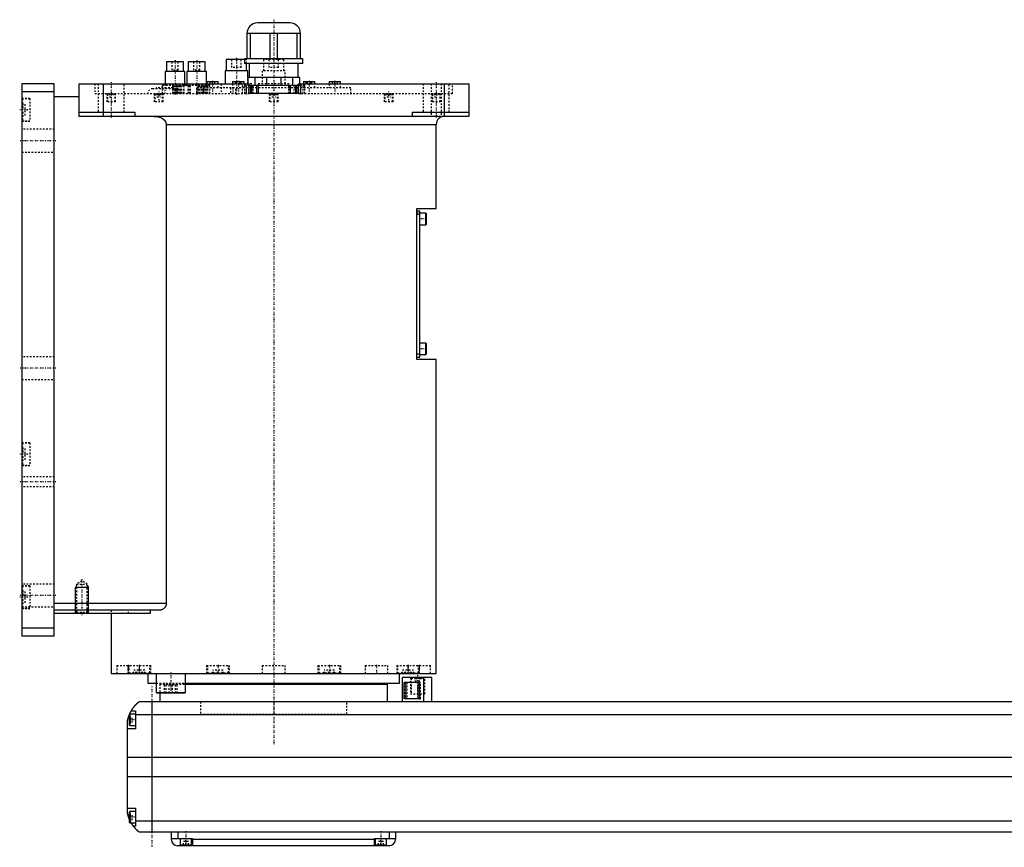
# Model space of a CAD drawing. Extents: x -156 to 1056, y -92 to 634.
# Tile 1 of 4: x -156 to 450, y -82 to 428. Entities that reach past the tile are written whole.
import ezdxf

# ---------------------------------------------------------------- set-up
doc = ezdxf.new("R2010")
doc.units = 0
doc.linetypes.add('CENTER', pattern=[1.5, 0.45, -0.5, 0.05, -0.5])
doc.linetypes.add('DASHED', pattern=[2, 1, -1])
for name, color, linetype in [('AM_0', 7, 'CONTINUOUS'), ('AM_10', 7, 'CONTINUOUS'), ('AM_3', 7, 'DASHED'), ('AM_7', 7, 'CENTER')]:
    doc.layers.add(name, color=color, linetype=linetype)

msp = doc.modelspace()

# ---------------------------------------------------------------- linework, layer by layer
at = {"layer": 'AM_0', "color": 7, "linetype": 'CONTINUOUS'}
for p, q in [((10, 425.5), (-10, 425.5)), ((16.5, 419), (-16.5, 419)), ((-16.5, 419), (-16.5, 403.5)), ((-14.2, 403.5), (-14.2, 419)), ((-2.3, 419), (-2.3, 403.5)), ((2.3, 403.5), (2.3, 419)), ((14.2, 419), (14.2, 403.5)), ((16.5, 403.5), (16.5, 419)), ((-65.97, 401.5), (-65.97, 395.5)), ((-55.47, 401.5), (-65.97, 401.5)), ((-55.47, 395.5), (-55.47, 401.5)), ((-52.63, 401.5), (-52.63, 395.5)), ((-42.13, 401.5), (-52.63, 401.5)), ((-42.13, 395.5), (-42.13, 401.5)), ((-29.17, 403), (-29.17, 396)), ((-17.99, 403), (-29.17, 403)), ((-18, 403.5), (-18, 400.5)), ((18, 403.5), (-18, 403.5)), ((18, 400.5), (-18, 400.5)), ((-16.67, 396), (-16.67, 400.5)), ((-15, 400.5), (-15, 392)), ((15, 392), (15, 400.5)), ((18, 400.5), (18, 403.5)), ((-66.72, 395.5), (-66.72, 388)), ((-54.72, 395.5), (-66.72, 395.5)), ((-54.72, 388), (-54.72, 395.5)), ((-53.38, 395.5), (-53.38, 388)), ((-41.38, 395.5), (-53.38, 395.5)), ((-41.38, 388), (-41.38, 395.5)), ((-29.92, 396), (-29.92, 388)), ((-15.92, 396), (-29.92, 396)), ((-15.92, 392), (-15.92, 396)), ((-155, 388), (-155, 48)), ((-135, 388), (-155, 388)), ((-135, 48), (-135, 388)), ((-120, 388), (-15, 388)), ((-120, 388), (-120, 368)), ((-105, 388), (-105, 368)), ((-41.17, 389.5), (-41.17, 388)), ((-41.17, 389.5), (-34.17, 389.5)), ((-34.17, 388), (-34.17, 389.5)), ((-25.25, 389.5), (-25.25, 388)), ((-25.25, 389.5), (-18.25, 389.5)), ((-18.25, 388), (-18.25, 389.5)), ((16, 392), (-16, 392)), ((-16, 392), (-16, 388)), ((-15, 382), (-15, 388)), ((-11.49, 387), (-11.49, 392)), ((-4.51, 392), (-4.51, 387)), ((4.51, 387), (4.51, 392)), ((11.49, 392), (11.49, 387)), ((15, 388), (120, 388)), ((15, 388), (15, 382)), ((16, 388), (16, 392)), ((18.25, 389.5), (18.25, 388)), ((18.25, 389.5), (25.25, 389.5)), ((25.25, 388), (25.25, 389.5)), ((34.17, 389.5), (34.17, 388)), ((34.17, 389.5), (41.17, 389.5)), ((41.17, 388), (41.17, 389.5)), ((105, 388), (105, 368)), ((120, 388), (120, 368)), ((-135, 383), (-155, 383)), ((-13.71, 387), (-15, 387)), ((15, 382), (-15, 382)), ((-13.7, 385.5), (-14.16, 385.5)), ((-14.15, 382), (-14.15, 387)), ((-13.7, 387), (-13.7, 382)), ((13.7, 387), (-13.7, 387)), ((-10.3, 382), (-10.3, 387)), ((10.3, 382), (10.3, 387)), ((13.7, 382), (13.7, 387)), ((14.16, 385.5), (13.7, 385.5)), ((15, 387), (13.71, 387)), ((14.15, 382), (14.15, 387)), ((-120, 380), (-135, 380)), ((-120, 370.5), (-85.5, 370.5)), ((-85.5, 370.5), (-85.5, 368)), ((85.5, 368), (85.5, 370.5)), ((85.5, 370.5), (120, 370.5)), ((120, 368), (-120, 368)), ((-66.14, 363), (-66.14, 68)), ((-66.14, 363), (100, 363)), ((100, 311.3), (100, 363)), ((88, 311.3), (100, 311.3)), ((88, 218.3), (88, 311.3)), ((88, 309.8), (90, 309.8)), ((90, 219.8), (90, 309.8)), ((88, 307.8), (90, 307.8)), ((93.6, 308.3), (90, 308.3)), ((94, 307.9), (93.6, 308.3)), ((93.6, 301.3), (93.6, 308.3)), ((94, 301.7), (94, 307.9)), ((90, 301.3), (93.6, 301.3)), ((93.6, 301.3), (94, 301.7)), ((93.6, 228.3), (90, 228.3)), ((94, 227.9), (93.6, 228.3)), ((93.6, 221.3), (93.6, 228.3)), ((94, 221.7), (94, 227.9)), ((88, 221.8), (90, 221.8)), ((88, 219.8), (90, 219.8)), ((100, 218.3), (88, 218.3)), ((90, 221.3), (93.6, 221.3)), ((93.6, 221.3), (94, 221.7)), ((100, 25), (100, 218.3)), ((-66.14, 68), (-135, 68)), ((-70.42, 64), (-135, 64)), ((-75.99, 62), (-135, 62)), ((-100, 62), (-100, 25)), ((-75.99, 64), (-75.99, 62)), ((-135, 53), (-155, 53)), ((-135, 48), (-155, 48)), ((-100, 25), (100, 25)), ((-88.79, 25.01), (-88.79, 25)), ((-77.5, 25), (-77.5, 19)), ((-72.29, 25), (-72.29, 13.4)), ((-54.29, 13.4), (-54.29, 25)), ((-40.35, 25), (-40.35, 25)), ((40.35, 25), (40.35, 25)), ((77.5, 19), (77.5, 25)), ((88.79, 25), (88.79, 25.01)), ((-77.5, 19), (-72.29, 19)), ((-54.3, 18.5), (70, 18.5)), ((-54.29, 19), (77.5, 19)), ((55, 18.5), (55, 19)), ((70, 7.5), (70, 18.5)), ((79.35, 7.5), (79.35, 22.5)), ((97.35, 22.5), (79.35, 22.5)), ((89.75, 19.5), (80.32, 19.5)), ((80.32, 9.5), (80.32, 19.5)), ((88.64, 19.5), (88.64, 9.5)), ((89.75, 19.5), (89.75, 9.5)), ((92.35, 7.5), (92.35, 22.5)), ((97.35, 7.5), (97.35, 22.5)), ((-72.29, 13.4), (-71.89, 13)), ((-72.29, 13.4), (-54.29, 13.4)), ((-71.89, 13), (-54.69, 13)), ((-70, 13), (-70, 7.5)), ((-54.69, 13), (-54.29, 13.4)), ((667, 7.5), (-83, 7.5)), ((-75, 7.5), (-75, -72.5)), ((89.75, 9.5), (80.32, 9.5)), ((-88.6, 0), (-89, -0.4)), ((-85, 0), (-88.6, 0)), ((-88.6, 0), (-88.6, -7)), ((-87.65, 2), (-85, 2)), ((-85, 2), (-85, -9)), ((-90, -60.5), (-90, -4.5)), ((-89, -0.4), (-89, -6.6)), ((-85, -0.2), (669, -0.2)), ((-85, -9), (-90, -9)), ((-89, -6.6), (-88.6, -7)), ((-88.6, -7), (-85, -7)), ((-90, -26.54), (674, -26.54)), ((-90, -38.4), (674, -38.4)), ((-90, -58), (-85, -58)), ((-88.6, -60), (-89, -60.4)), ((-89, -60.4), (-89, -66.6)), ((-85, -60), (-88.6, -60)), ((-88.6, -60), (-88.6, -67)), ((-85, -58), (-85, -69)), ((-89, -66.6), (-88.6, -67)), ((-85, -65.78), (669, -65.78)), ((-88.6, -67), (-85, -67)), ((-85, -69), (-86.34, -69)), ((-83, -72.5), (667, -72.5)), ((-63, -72.5), (-63, -77)), ((-59, -72.5), (-59, -76.5)), ((71, -72.5), (71, -76.5)), ((75, -72.5), (75, -77)), ((-63, -76.5), (-50, -76.5)), ((-57.5, -76.5), (-57.5, -80.5)), ((-50.5, -80.5), (-50.5, -76.5)), ((-50, -76.5), (-50, -81)), ((-50, -77), (62, -77)), ((62, -76.5), (75, -76.5)), ((62, -81), (62, -76.5)), ((62.5, -76.5), (62.5, -80.5)), ((69.5, -80.5), (69.5, -76.5)), ((71, -81), (-59, -81)), ((-57.5, -80.5), (-50.5, -80.5)), ((-54, -81), (-54, -80.5)), ((62.5, -80.5), (69.5, -80.5)), ((66, -81), (66, -80.5))]:
    msp.add_line(p, q, dxfattribs=at)
for points in [[(-73.48, 368, 0), (-73.23, 368, 0), (-72.69, 367.97, 0), (-72.14, 367.91, 0), (-71.86, 367.87, 0), (-71.59, 367.82, 0), (-71.05, 367.7, 0), (-70.53, 367.56, 0), (-70.04, 367.4, 0), (-69.53, 367.19, 0), (-69.24, 367.05, 0), (-69.16, 367.01, 0), (-69.07, 366.97, 0), (-69.03, 366.95, 0), (-68.99, 366.93, 0), (-68.91, 366.88, 0), (-68.83, 366.84, 0), (-68.79, 366.81, 0), (-68.75, 366.79, 0), (-68.67, 366.74, 0), (-68.59, 366.7, 0), (-68.55, 366.67, 0), (-68.51, 366.65, 0), (-68.44, 366.6, 0), (-68.36, 366.55, 0), (-68.29, 366.5, 0), (-68.21, 366.45, 0), (-68.14, 366.4, 0), (-68.11, 366.37, 0), (-68.07, 366.35, 0), (-68, 366.29, 0), (-67.93, 366.24, 0), (-67.87, 366.19, 0), (-67.8, 366.13, 0), (-67.73, 366.08, 0), (-67.7, 366.05, 0), (-67.66, 366.02, 0), (-67.6, 365.96, 0), (-67.53, 365.89, 0), (-67.46, 365.83, 0), (-67.4, 365.77, 0), (-67.33, 365.7, 0), (-67.3, 365.67, 0), (-67.27, 365.63, 0), (-67.21, 365.56, 0), (-67.15, 365.49, 0), (-67.09, 365.42, 0), (-67.03, 365.35, 0), (-66.97, 365.28, 0), (-66.94, 365.24, 0), (-66.92, 365.21, 0), (-66.86, 365.13, 0), (-66.81, 365.06, 0), (-66.76, 364.98, 0), (-66.71, 364.91, 0), (-66.67, 364.83, 0), (-66.65, 364.79, 0), (-66.62, 364.76, 0), (-66.58, 364.68, 0), (-66.54, 364.6, 0), (-66.52, 364.57, 0), (-66.5, 364.53, 0), (-66.47, 364.45, 0), (-66.43, 364.37, 0), (-66.41, 364.32, 0), (-66.4, 364.28, 0), (-66.36, 364.2, 0), (-66.33, 364.11, 0), (-66.3, 364.02, 0), (-66.28, 363.94, 0), (-66.25, 363.85, 0), (-66.24, 363.8, 0), (-66.23, 363.76, 0), (-66.21, 363.67, 0), (-66.19, 363.58, 0), (-66.18, 363.49, 0), (-66.17, 363.4, 0), (-66.16, 363.31, 0), (-66.15, 363.26, 0), (-66.15, 363.22, 0), (-66.15, 363.13, 0), (-66.14, 363.04, 0), (-66.14, 363, 0)], [(-66.14, 68, 0), (-66.14, 67.97, 0), (-66.15, 67.9, 0), (-66.15, 67.83, 0), (-66.15, 67.79, 0), (-66.15, 67.76, 0), (-66.16, 67.69, 0), (-66.16, 67.62, 0), (-66.17, 67.55, 0), (-66.18, 67.48, 0), (-66.19, 67.41, 0), (-66.2, 67.38, 0), (-66.21, 67.34, 0), (-66.22, 67.27, 0), (-66.23, 67.21, 0), (-66.25, 67.14, 0), (-66.27, 67.07, 0), (-66.29, 67, 0), (-66.3, 66.97, 0), (-66.31, 66.94, 0), (-66.33, 66.87, 0), (-66.35, 66.81, 0), (-66.36, 66.77, 0), (-66.37, 66.74, 0), (-66.4, 66.68, 0), (-66.42, 66.61, 0), (-66.44, 66.58, 0), (-66.45, 66.55, 0), (-66.48, 66.49, 0), (-66.51, 66.43, 0), (-66.54, 66.37, 0), (-66.57, 66.31, 0), (-66.6, 66.25, 0), (-66.62, 66.22, 0), (-66.63, 66.19, 0), (-66.67, 66.13, 0), (-66.7, 66.07, 0), (-66.74, 66.02, 0), (-66.77, 65.96, 0), (-66.81, 65.91, 0), (-66.83, 65.88, 0), (-66.84, 65.86, 0), (-66.88, 65.8, 0), (-66.92, 65.75, 0), (-66.96, 65.7, 0), (-67, 65.65, 0), (-67.04, 65.6, 0), (-67.06, 65.58, 0), (-67.08, 65.56, 0), (-67.12, 65.51, 0), (-67.16, 65.47, 0), (-67.2, 65.42, 0), (-67.24, 65.38, 0), (-67.28, 65.34, 0), (-67.3, 65.32, 0), (-67.32, 65.3, 0), (-67.36, 65.25, 0), (-67.4, 65.21, 0), (-67.45, 65.17, 0), (-67.49, 65.14, 0), (-67.53, 65.1, 0), (-67.55, 65.08, 0), (-67.58, 65.06, 0), (-67.62, 65.02, 0), (-67.67, 64.99, 0), (-67.69, 64.97, 0), (-67.83, 64.86, 0), (-68.12, 64.67, 0), (-68.41, 64.5, 0), (-68.72, 64.36, 0), (-69.03, 64.24, 0), (-69.34, 64.14, 0), (-69.5, 64.1, 0), (-69.66, 64.07, 0), (-69.97, 64.02, 0), (-70.27, 64, 0), (-70.42, 64, 0)], [(-87.65, 2, 0), (-87.62, 2.05, 0), (-87.57, 2.14, 0), (-87.52, 2.23, 0), (-87.49, 2.27, 0), (-87.46, 2.32, 0), (-87.41, 2.41, 0), (-87.35, 2.5, 0), (-87.3, 2.59, 0), (-87.24, 2.68, 0), (-87.19, 2.76, 0), (-87.16, 2.81, 0), (-87.13, 2.85, 0), (-87.07, 2.94, 0), (-87.02, 3.03, 0), (-86.96, 3.11, 0), (-86.9, 3.2, 0), (-86.85, 3.28, 0), (-86.82, 3.33, 0), (-86.79, 3.37, 0), (-86.73, 3.45, 0), (-86.67, 3.53, 0), (-86.64, 3.58, 0), (-86.62, 3.62, 0), (-86.56, 3.7, 0), (-86.5, 3.78, 0), (-86.47, 3.82, 0), (-86.44, 3.86, 0), (-86.38, 3.94, 0), (-86.33, 4.01, 0), (-86.27, 4.09, 0), (-86.21, 4.17, 0), (-86.15, 4.24, 0), (-86.12, 4.28, 0), (-86.1, 4.32, 0), (-86.04, 4.39, 0), (-85.98, 4.46, 0), (-85.92, 4.54, 0), (-85.87, 4.61, 0), (-85.81, 4.68, 0), (-85.78, 4.71, 0), (-85.75, 4.75, 0), (-85.69, 4.82, 0), (-85.64, 4.89, 0), (-85.58, 4.95, 0), (-85.52, 5.02, 0), (-85.47, 5.08, 0), (-85.44, 5.12, 0), (-85.41, 5.15, 0), (-85.36, 5.21, 0), (-85.3, 5.28, 0), (-85.25, 5.34, 0), (-85.19, 5.4, 0), (-85.14, 5.46, 0), (-85.11, 5.49, 0), (-85.08, 5.52, 0), (-85.03, 5.58, 0), (-84.97, 5.64, 0), (-84.92, 5.7, 0), (-84.87, 5.75, 0), (-84.81, 5.81, 0), (-84.79, 5.84, 0), (-84.76, 5.87, 0), (-84.71, 5.92, 0), (-84.66, 5.98, 0), (-84.63, 6, 0), (-84.6, 6.03, 0), (-84.55, 6.08, 0), (-84.5, 6.13, 0), (-84.48, 6.16, 0), (-84.45, 6.18, 0), (-84.4, 6.23, 0), (-84.35, 6.28, 0), (-84.3, 6.33, 0), (-84.25, 6.38, 0), (-84.2, 6.43, 0), (-84.18, 6.45, 0), (-84.16, 6.47, 0), (-84.11, 6.52, 0), (-84.06, 6.56, 0), (-84.02, 6.61, 0), (-83.97, 6.65, 0), (-83.93, 6.69, 0), (-83.9, 6.71, 0), (-83.88, 6.73, 0), (-83.84, 6.77, 0), (-83.8, 6.81, 0), (-83.75, 6.85, 0), (-83.71, 6.88, 0), (-83.67, 6.92, 0), (-83.66, 6.94, 0), (-83.64, 6.95, 0), (-83.6, 6.99, 0), (-83.56, 7.02, 0), (-83.53, 7.05, 0), (-83.49, 7.08, 0), (-83.46, 7.11, 0), (-83.44, 7.13, 0), (-83.43, 7.14, 0), (-83.39, 7.17, 0), (-83.36, 7.19, 0), (-83.34, 7.22, 0), (-83.31, 7.24, 0), (-83.28, 7.27, 0), (-83.27, 7.28, 0), (-83.25, 7.29, 0), (-83.23, 7.31, 0), (-83.21, 7.33, 0), (-83.2, 7.34, 0), (-83.18, 7.35, 0), (-83.16, 7.36, 0), (-83.14, 7.38, 0), (-83.13, 7.39, 0), (-83.13, 7.4, 0), (-83.11, 7.41, 0), (-83.09, 7.42, 0), (-83.08, 7.44, 0), (-83.06, 7.45, 0), (-83.05, 7.46, 0), (-83.05, 7.46, 0), (-83.04, 7.47, 0), (-83.03, 7.47, 0), (-83.02, 7.48, 0), (-83.02, 7.49, 0), (-83.01, 7.49, 0), (-83.01, 7.49, 0), (-83.01, 7.5, 0), (-83, 7.5, 0), (-83, 7.5, 0), (-83, 7.5, 0), (-83, 7.5, 0)], [(-88.69, -0.09, 0), (-88.65, 0.01, 0), (-88.56, 0.21, 0), (-88.47, 0.4, 0), (-88.43, 0.49, 0), (-88.39, 0.58, 0), (-88.31, 0.76, 0), (-88.22, 0.92, 0), (-88.14, 1.08, 0), (-88.07, 1.23, 0), (-88, 1.36, 0), (-87.96, 1.43, 0), (-87.93, 1.49, 0), (-87.87, 1.6, 0), (-87.82, 1.7, 0), (-87.77, 1.79, 0), (-87.73, 1.86, 0), (-87.7, 1.91, 0), (-87.68, 1.94, 0), (-87.67, 1.96, 0), (-87.66, 1.98, 0), (-87.65, 2, 0), (-87.65, 2, 0)], [(-90, -4.5, 0), (-89.98, -4.39, 0), (-89.94, -4.18, 0), (-89.9, -3.97, 0), (-89.88, -3.87, 0), (-89.86, -3.77, 0), (-89.81, -3.56, 0), (-89.77, -3.36, 0), (-89.72, -3.15, 0), (-89.66, -2.95, 0), (-89.61, -2.74, 0), (-89.58, -2.64, 0), (-89.55, -2.54, 0), (-89.49, -2.33, 0), (-89.43, -2.13, 0), (-89.37, -1.92, 0), (-89.31, -1.72, 0), (-89.24, -1.52, 0), (-89.21, -1.43, 0), (-89.17, -1.33, 0), (-89.1, -1.14, 0), (-89.03, -0.95, 0), (-89, -0.86, 0)], [(-89, -64.14, 0), (-89.04, -64.04, 0), (-89.11, -63.84, 0), (-89.18, -63.64, 0), (-89.22, -63.54, 0), (-89.25, -63.44, 0), (-89.32, -63.24, 0), (-89.38, -63.03, 0), (-89.45, -62.82, 0), (-89.51, -62.61, 0), (-89.57, -62.41, 0), (-89.6, -62.3, 0), (-89.63, -62.2, 0), (-89.68, -61.99, 0), (-89.73, -61.78, 0), (-89.78, -61.57, 0), (-89.83, -61.37, 0), (-89.87, -61.17, 0), (-89.89, -61.07, 0), (-89.91, -60.97, 0), (-89.95, -60.78, 0), (-89.98, -60.59, 0), (-90, -60.5, 0)], [(-86.34, -69, 0), (-86.34, -69, 0), (-86.35, -68.98, 0), (-86.37, -68.96, 0), (-86.38, -68.94, 0), (-86.4, -68.92, 0), (-86.44, -68.86, 0), (-86.49, -68.79, 0), (-86.55, -68.71, 0), (-86.62, -68.61, 0), (-86.7, -68.5, 0), (-86.74, -68.44, 0), (-86.78, -68.38, 0), (-86.87, -68.25, 0), (-86.96, -68.11, 0), (-87.06, -67.96, 0), (-87.16, -67.8, 0), (-87.27, -67.64, 0), (-87.32, -67.55, 0), (-87.37, -67.47, 0), (-87.48, -67.29, 0), (-87.59, -67.1, 0), (-87.65, -67, 0)], [(-83, -72.5, 0), (-83, -72.5, 0), (-83.01, -72.49, 0), (-83.02, -72.49, 0), (-83.02, -72.48, 0), (-83.03, -72.48, 0), (-83.03, -72.48, 0), (-83.04, -72.47, 0), (-83.04, -72.46, 0), (-83.05, -72.46, 0), (-83.06, -72.45, 0), (-83.07, -72.44, 0), (-83.07, -72.44, 0), (-83.08, -72.43, 0), (-83.09, -72.43, 0), (-83.1, -72.42, 0), (-83.11, -72.41, 0), (-83.11, -72.41, 0), (-83.13, -72.39, 0), (-83.14, -72.38, 0), (-83.15, -72.38, 0), (-83.16, -72.37, 0), (-83.17, -72.36, 0), (-83.19, -72.34, 0), (-83.21, -72.33, 0), (-83.22, -72.31, 0), (-83.24, -72.3, 0), (-83.25, -72.29, 0), (-83.26, -72.28, 0), (-83.28, -72.26, 0), (-83.3, -72.25, 0), (-83.32, -72.23, 0), (-83.35, -72.21, 0), (-83.37, -72.19, 0), (-83.38, -72.18, 0), (-83.39, -72.17, 0), (-83.42, -72.15, 0), (-83.44, -72.13, 0), (-83.47, -72.1, 0), (-83.49, -72.08, 0), (-83.52, -72.06, 0), (-83.54, -72.04, 0), (-83.55, -72.03, 0), (-83.58, -72.01, 0), (-83.61, -71.98, 0), (-83.64, -71.95, 0), (-83.67, -71.93, 0), (-83.7, -71.9, 0), (-83.71, -71.89, 0), (-83.73, -71.87, 0), (-83.76, -71.84, 0), (-83.79, -71.81, 0), (-83.83, -71.78, 0), (-83.86, -71.75, 0), (-83.89, -71.72, 0), (-83.91, -71.7, 0), (-83.93, -71.69, 0), (-83.96, -71.65, 0), (-84, -71.62, 0), (-84.02, -71.6, 0), (-84.04, -71.59, 0), (-84.07, -71.55, 0), (-84.11, -71.52, 0), (-84.13, -71.5, 0), (-84.15, -71.48, 0), (-84.19, -71.44, 0), (-84.22, -71.41, 0), (-84.26, -71.37, 0), (-84.3, -71.33, 0), (-84.34, -71.29, 0), (-84.36, -71.27, 0), (-84.38, -71.25, 0), (-84.42, -71.21, 0), (-84.46, -71.17, 0), (-84.6, -71.03, 0), (-84.86, -70.77, 0), (-85.11, -70.49, 0), (-85.38, -70.19, 0), (-85.51, -70.03, 0), (-85.65, -69.87, 0), (-85.92, -69.54, 0), (-86.2, -69.18, 0), (-86.34, -69, 0)]]:
    msp.add_polyline3d(points, dxfattribs=at)
for centre, radius, start, end in [((-10, 419), 6.5, 90, 180), ((10, 419), 6.5, 0, 90), ((105, 363), 5, 90, 180), ((-59, -77), 4, 180, 270), ((71, -77), 4, 270, 0)]:
    msp.add_arc(centre, radius, start, end, dxfattribs=at)
at = {"layer": 'AM_10', "color": 7, "linetype": 'CONTINUOUS'}
for p, q in [((-121.32, 79.17), (-122, 78)), ((-114.68, 79.17), (-114, 78)), ((-114, 78), (-122, 78)), ((-122, 62), (-122, 78)), ((-114, 62), (-114, 78))]:
    msp.add_line(p, q, dxfattribs=at)
at = {"layer": 'AM_3', "color": 6, "linetype": 'DASHED'}
for p, q in [((-62.72, 401.5), (-62.72, 396.5)), ((-58.72, 396.5), (-58.72, 401.5)), ((-49.38, 401.5), (-49.38, 396.5)), ((-45.38, 396.5), (-45.38, 401.5)), ((-25.92, 403), (-25.92, 398)), ((-19.92, 398), (-19.92, 403)), ((-16.67, 403), (-17.99, 403)), ((-16.67, 400.5), (-16.67, 403)), ((-6.25, 403), (-6.25, 396)), ((6.25, 403), (-6.25, 403)), ((-3, 403), (-3, 398)), ((3, 398), (3, 403)), ((6.25, 396), (6.25, 403)), ((-58.72, 396.5), (-62.72, 396.5)), ((-45.38, 396.5), (-49.38, 396.5)), ((-19.92, 398), (-25.92, 398)), ((-7, 396), (-7, 388)), ((7, 396), (-7, 396)), ((3, 398), (-3, 398)), ((7, 388), (7, 396)), ((-110, 388), (-110, 382)), ((-108, 388), (-108, 370.5)), ((-92, 370.5), (-92, 388)), ((-66.72, 388), (-66.72, 387)), ((-54.72, 387), (-54.72, 388)), ((-53.38, 388), (-53.38, 387)), ((-41.38, 387), (-41.38, 388)), ((-41.17, 388), (-41.17, 385.5)), ((-39.17, 388), (-39.17, 389.5)), ((-37.67, 388), (-37.67, 389.5)), ((-36.17, 388), (-36.17, 389.5)), ((-34.17, 385.5), (-34.17, 388)), ((-32.42, 388), (-32.42, 382)), ((-25.25, 388), (-25.25, 385.5)), ((-23.48, 388), (-23.48, 389.5)), ((-22.62, 388), (-22.62, 389.5)), ((-20.88, 388), (-20.88, 389.5)), ((-20.02, 388), (-20.02, 389.5)), ((-18.25, 385.5), (-18.25, 388)), ((-16, 388), (-16, 387)), ((-15.92, 388), (-15.92, 392)), ((-13.42, 388), (-15, 388)), ((-13.42, 382), (-13.42, 388)), ((-9.5, 388), (-9.5, 382)), ((9.5, 388), (-9.5, 388)), ((9.5, 382), (9.5, 388)), ((16, 387), (16, 388)), ((18.25, 388), (18.25, 385.5)), ((20.02, 388), (20.02, 389.5)), ((20.88, 388), (20.88, 389.5)), ((22.62, 388), (22.62, 389.5)), ((23.48, 388), (23.48, 389.5)), ((25.25, 385.5), (25.25, 388)), ((34.17, 388), (34.17, 385.5)), ((36.17, 388), (36.17, 389.5)), ((37.67, 388), (37.67, 389.5)), ((39.17, 388), (39.17, 389.5)), ((41.17, 385.5), (41.17, 388)), ((92, 388), (92, 370.5)), ((97, 388), (97, 368)), ((103, 388), (103, 368)), ((108, 370.5), (108, 388)), ((110, 382), (110, 388)), ((-110, 382), (-15, 382)), ((-102.75, 382), (-102.75, 377)), ((-101.95, 382), (-102.35, 381.6)), ((-101, 382), (-101, 380)), ((-100, 382), (-100, 380)), ((-99, 382), (-99, 380)), ((-97.65, 381.6), (-98.05, 382)), ((-97.25, 377), (-97.25, 382)), ((-59.5, 385), (-74.5, 385)), ((-73.46, 382), (-73.46, 377)), ((-72.66, 382), (-73.06, 381.6)), ((-62, 385.5), (-72, 385.5)), ((-71.83, 382), (-71.83, 380)), ((-71.53, 382), (-71.53, 380)), ((-71.01, 382), (-71.01, 380)), ((-70.41, 382), (-70.41, 380)), ((-69.89, 382), (-69.89, 380)), ((-69.6, 382), (-69.6, 380)), ((-68.36, 381.6), (-68.76, 382)), ((-68.72, 387), (-68.72, 382)), ((-39.38, 387), (-68.72, 387)), ((-67.96, 377), (-67.96, 382)), ((-62.07, 382), (-62.07, 387)), ((-61.57, 382), (-61.57, 387)), ((-61.39, 387), (-61.39, 382)), ((-60.76, 387), (-60.76, 382)), ((-60.6, 382), (-60.6, 387)), ((-59.86, 382), (-59.86, 387)), ((-59.58, 382), (-59.58, 387)), ((-58.86, 382), (-58.86, 387)), ((-57.96, 382), (-57.96, 387)), ((-57.15, 382), (-57.15, 387)), ((-56.65, 382), (-56.65, 387)), ((-55.41, 382), (-55.41, 387)), ((-55.38, 387), (-55.38, 382)), ((-52.72, 382), (-52.72, 387)), ((-51.86, 382), (-51.86, 387)), ((-51.22, 382), (-51.22, 387)), ((-47.5, 385.5), (-47.5, 382)), ((-14.16, 385.5), (-47.5, 385.5)), ((-46.56, 382), (-46.56, 387)), ((-46, 382), (-46, 387)), ((-45.5, 382), (-45.5, 387)), ((-44.69, 387), (-44.69, 382)), ((-43.79, 382), (-43.79, 387)), ((-43.77, 382), (-43.77, 387)), ((-43.68, 382), (-43.68, 387)), ((-42.97, 382), (-42.97, 387)), ((-42.79, 382), (-42.79, 387)), ((-41.89, 382), (-41.89, 387)), ((-41.08, 382), (-41.08, 387)), ((-40.58, 382), (-40.58, 387)), ((-39.38, 382), (-39.38, 387)), ((-26.65, 385.5), (-26.65, 382)), ((-23.35, 382), (-23.35, 385.5)), ((-19.15, 382), (-19.15, 387)), ((-15, 387), (-19.15, 387)), ((-18.05, 387), (-18.05, 382)), ((-17, 387), (-17, 385.5)), ((-16.65, 382), (-16.65, 387)), ((-15.25, 382), (-15.25, 387)), ((14.15, 387), (-14.15, 387)), ((13.7, 385.5), (-13.7, 385.5)), ((-13.62, 382), (-13.62, 387)), ((-12.62, 382), (-12.62, 387)), ((-9.3, 382), (-9.3, 387)), ((-2.75, 382), (-2.75, 377)), ((-1.95, 382), (-2.35, 381.6)), ((-1.15, 382), (-1.15, 380)), ((-0.58, 382), (-0.58, 380)), ((0.58, 382), (0.58, 380)), ((1.15, 382), (1.15, 380)), ((2.35, 381.6), (1.95, 382)), ((2.75, 377), (2.75, 382)), ((9.3, 382), (9.3, 387)), ((12.62, 382), (12.62, 387)), ((13.62, 382), (13.62, 387)), ((47.5, 385.5), (14.16, 385.5)), ((19.15, 387), (15, 387)), ((15, 382), (110, 382)), ((15.25, 387), (15.25, 382)), ((16.65, 382), (16.65, 387)), ((17, 385.5), (17, 387)), ((18.05, 382), (18.05, 387)), ((19.15, 382), (19.15, 387)), ((47.5, 382), (47.5, 385.5)), ((67.96, 382), (67.96, 377)), ((68.76, 382), (68.36, 381.6)), ((69.6, 382), (69.6, 380)), ((69.89, 382), (69.89, 380)), ((70.41, 382), (70.41, 380)), ((71.01, 382), (71.01, 380)), ((71.53, 382), (71.53, 380)), ((71.83, 382), (71.83, 380)), ((73.06, 381.6), (72.66, 382)), ((73.46, 377), (73.46, 382)), ((97.25, 382), (97.25, 377)), ((98.05, 382), (97.65, 381.6)), ((99, 382), (99, 380)), ((100, 382), (100, 380)), ((101, 382), (101, 380)), ((102.35, 381.6), (101.95, 382)), ((102.75, 377), (102.75, 382)), ((-150, 379), (-155, 379)), ((-154.6, 378.75), (-155, 378.35)), ((-150, 378.75), (-154.6, 378.75)), ((-154.6, 378.75), (-154.6, 365.25)), ((-150, 379), (-150, 365)), ((-97.25, 377), (-102.75, 377)), ((-102.35, 381.6), (-102.35, 377)), ((-97.65, 381.6), (-102.35, 381.6)), ((-101, 380), (-99, 380)), ((-97.65, 377), (-97.65, 381.6)), ((-67.96, 377), (-73.46, 377)), ((-73.06, 381.6), (-73.06, 377)), ((-68.36, 381.6), (-73.06, 381.6)), ((-71.83, 380), (-69.6, 380)), ((-68.36, 377), (-68.36, 381.6)), ((2.75, 377), (-2.75, 377)), ((-2.35, 381.6), (-2.35, 377)), ((2.35, 381.6), (-2.35, 381.6)), ((-1.15, 380), (1.15, 380)), ((2.35, 377), (2.35, 381.6)), ((73.46, 377), (67.96, 377)), ((68.36, 381.6), (68.36, 377)), ((73.06, 381.6), (68.36, 381.6)), ((69.6, 380), (71.83, 380)), ((73.06, 377), (73.06, 381.6)), ((102.75, 377), (97.25, 377)), ((97.65, 381.6), (97.65, 377)), ((102.35, 381.6), (97.65, 381.6)), ((99, 380), (101, 380)), ((102.35, 377), (102.35, 381.6)), ((-155, 375.46), (-153, 375.46)), ((-155, 373.73), (-153, 373.73)), ((-155, 370.27), (-153, 370.27)), ((-153, 368.54), (-153, 375.46)), ((-155, 368.54), (-153, 368.54)), ((-155, 365.65), (-154.6, 365.25)), ((-155, 365), (-150, 365)), ((-154.6, 365.25), (-150, 365.25)), ((-135, 360), (-155, 360)), ((-155, 346), (-135, 346)), ((88, 308.8), (90, 308.8)), ((-135, 220), (-155, 220)), ((-155, 206), (-135, 206)), ((-150, 167), (-155, 167)), ((-154.6, 166.75), (-155, 166.35)), ((-150, 166.75), (-154.6, 166.75)), ((-154.6, 166.75), (-154.6, 153.25)), ((-150, 167), (-150, 153)), ((-155, 163.46), (-153, 163.46)), ((-155, 161.73), (-153, 161.73)), ((-155, 158.27), (-153, 158.27)), ((-153, 156.54), (-153, 163.46)), ((-155, 156.54), (-153, 156.54)), ((-155, 153.65), (-154.6, 153.25)), ((-155, 153), (-150, 153)), ((-154.6, 153.25), (-150, 153.25)), ((-135, 146), (-155, 146)), ((-135, 140), (-155, 140)), ((-135, 80), (-155, 80)), ((-150, 79), (-155, 79)), ((-150, 79), (-150, 65)), ((-118, 82), (-121.32, 80.08)), ((-121.32, 80.08), (-121.32, 62.68)), ((-121.32, 80.08), (-114.68, 80.08)), ((-114.68, 80.08), (-118, 82)), ((-114.68, 62.68), (-114.68, 80.08)), ((-154.6, 78.75), (-155, 78.35)), ((-155, 75.46), (-153, 75.46)), ((-155, 73.73), (-153, 73.73)), ((-150, 78.75), (-154.6, 78.75)), ((-154.6, 78.75), (-154.6, 65.25)), ((-153, 68.54), (-153, 75.46)), ((-155, 70.27), (-153, 70.27)), ((-155, 68.54), (-153, 68.54)), ((-155, 66), (-135, 66)), ((-155, 65.65), (-154.6, 65.25)), ((-155, 65), (-150, 65)), ((-154.6, 65.25), (-150, 65.25)), ((-121.32, 62.68), (-122, 62)), ((-121.32, 62.68), (-114.68, 62.68)), ((-114, 62), (-114.68, 62.68)), ((-100, 64), (-100, 62)), ((-89.3, 62), (-89.3, 64)), ((-96.5, 30), (-96.5, 25)), ((-96.5, 30), (-75.69, 30)), ((-89.69, 30), (-89.69, 25)), ((-89.19, 30), (-89.19, 25.4)), ((-89.19, 25.4), (-88.79, 25.01)), ((-89.19, 25.4), (-76.19, 25.4)), ((-86.12, 25), (-86.12, 27)), ((-79.25, 27), (-86.12, 27)), ((-84.8, 25), (-84.8, 27)), ((-84.01, 25), (-84.01, 27)), ((-82.5, 25), (-82.5, 30)), ((-81.36, 25), (-81.36, 27)), ((-80.58, 25), (-80.58, 27)), ((-79.25, 25), (-79.25, 27)), ((-76.59, 25), (-76.19, 25.4)), ((-76.19, 25.4), (-76.19, 30)), ((-75.69, 25), (-75.69, 30)), ((-41.25, 30), (-41.25, 25)), ((-41.25, 30), (-27.25, 30)), ((-40.75, 30), (-40.75, 25.4)), ((-40.75, 25.4), (-40.35, 25)), ((-40.75, 25.4), (-27.75, 25.4)), ((-37.45, 25), (-37.45, 27)), ((-31.05, 27), (-37.45, 27)), ((-37, 25), (-37, 27)), ((-34.7, 25), (-34.7, 27)), ((-33.8, 25), (-33.8, 27)), ((-31.5, 25), (-31.5, 27)), ((-31.05, 25), (-31.05, 27)), ((-28.15, 25), (-27.75, 25.4)), ((-27.75, 25.4), (-27.75, 30)), ((-27.25, 25), (-27.25, 30)), ((-7, 30), (-7, 25)), ((-7, 30), (7, 30)), ((7, 25), (7, 30)), ((27.25, 30), (27.25, 25)), ((27.25, 30), (41.25, 30)), ((27.75, 30), (27.75, 25.4)), ((27.75, 25.4), (28.15, 25)), ((27.75, 25.4), (40.75, 25.4)), ((31.05, 25), (31.05, 27)), ((37.45, 27), (31.05, 27)), ((31.5, 25), (31.5, 27)), ((33.8, 25), (33.8, 27)), ((34.7, 25), (34.7, 27)), ((37, 25), (37, 27)), ((37.45, 25), (37.45, 27)), ((40.35, 25), (40.75, 25.4)), ((40.75, 25.4), (40.75, 30)), ((41.25, 25), (41.25, 30)), ((56.29, 30), (56.29, 25)), ((56.29, 30), (70.29, 30)), ((70.29, 25), (70.29, 30)), ((75.69, 30), (75.69, 25)), ((75.69, 30), (96.5, 30)), ((76.19, 30), (76.19, 25.4)), ((76.19, 25.4), (76.59, 25)), ((76.19, 25.4), (89.19, 25.4)), ((79.25, 25), (79.25, 27)), ((86.12, 27), (79.25, 27)), ((80.58, 25), (80.58, 27)), ((81.36, 25), (81.36, 27)), ((82.5, 30), (82.5, 25)), ((84.01, 25), (84.01, 27)), ((84.8, 25), (84.8, 27)), ((86.12, 25), (86.12, 27)), ((88.79, 25.01), (89.19, 25.4)), ((89.19, 25.4), (89.19, 30)), ((89.69, 25), (89.69, 30)), ((96.5, 25), (96.5, 30)), ((-72.29, 19), (-54.29, 19)), ((-70, 18.5), (-70, 13)), ((-70, 18.5), (-54.3, 18.5)), ((-55, 19), (-55, 18.5)), ((80.84, 19.5), (80.84, 9.5)), ((81.43, 9.5), (81.43, 19.5)), ((81.95, 19.5), (81.95, 9.5)), ((84.1, 22.5), (84.1, 12.5)), ((85, 22.5), (84.6, 22.1)), ((84.6, 22.1), (84.6, 12.5)), ((84.6, 22.1), (92.6, 22.1)), ((86.87, 22.5), (86.87, 20.5)), ((86.87, 20.5), (90.33, 20.5)), ((87.73, 22.5), (87.73, 20.5)), ((90.27, 19.5), (88.64, 19.5)), ((89.16, 9.5), (89.16, 19.5)), ((89.47, 22.5), (89.47, 20.5)), ((90.27, 9.5), (90.27, 19.5)), ((90.33, 22.5), (90.33, 20.5)), ((92.6, 22.1), (92.2, 22.5)), ((92.6, 12.5), (92.6, 22.1)), ((93.1, 12.5), (93.1, 22.5)), ((-67.19, 13), (-67.19, 18)), ((-59.38, 18), (-67.19, 18)), ((-66.14, 13), (-66.14, 18)), ((-64.33, 13), (-64.33, 18)), ((-62.24, 13), (-62.24, 18)), ((-60.43, 13), (-60.43, 18)), ((-59.38, 13), (-59.38, 18)), ((84.1, 12.5), (93.1, 12.5)), ((-45, 7.5), (-45, 0)), ((-45, 7.5), (-45, 0)), ((45, 0), (45, 7.5)), ((45, 0), (45, 7.5)), ((89.75, 9.5), (90.27, 9.5)), ((-45, 0), (45, 0)), ((-89, -1.77), (-87, -1.77)), ((-89, -2.63), (-87, -2.63)), ((-89, -4.37), (-87, -4.37)), ((-89, -5.23), (-87, -5.23)), ((-87, -5.23), (-87, -1.77)), ((-89, -61.77), (-87, -61.77)), ((-89, -62.63), (-87, -62.63)), ((-89, -64.37), (-87, -64.37)), ((-89, -65.23), (-87, -65.23)), ((-87, -65.23), (-87, -61.77)), ((-55.5, -80.5), (-55.5, -78.5)), ((-52.5, -78.5), (-55.5, -78.5)), ((-54, -80.5), (-54, -76.5)), ((-52.5, -80.5), (-52.5, -78.5)), ((64.5, -80.5), (64.5, -78.5)), ((67.5, -78.5), (64.5, -78.5)), ((66, -80.5), (66, -76.5)), ((67.5, -80.5), (67.5, -78.5))]:
    msp.add_line(p, q, dxfattribs=at)
for points in [[(-89, -0.86, 0), (-88.95, -0.72, 0), (-88.84, -0.46, 0), (-88.74, -0.21, 0), (-88.69, -0.09, 0)], [(-87.65, -67, 0), (-87.69, -66.93, 0), (-87.76, -66.8, 0), (-87.84, -66.66, 0), (-87.88, -66.59, 0), (-87.92, -66.51, 0), (-88, -66.37, 0), (-88.08, -66.22, 0), (-88.15, -66.06, 0), (-88.23, -65.91, 0), (-88.31, -65.75, 0), (-88.35, -65.67, 0), (-88.39, -65.59, 0), (-88.46, -65.42, 0), (-88.54, -65.26, 0), (-88.61, -65.09, 0), (-88.69, -64.92, 0), (-88.76, -64.75, 0), (-88.8, -64.66, 0), (-88.83, -64.57, 0), (-88.9, -64.4, 0), (-88.97, -64.23, 0), (-89, -64.14, 0)]]:
    msp.add_polyline3d(points, dxfattribs=at)
for centre, radius, start, end in [((-74.5, 382), 3, 90, 180), ((-72, 385), 0.5, 90, 180), ((-62, 385), 0.5, 0, 90), ((-59.5, 382), 3, 0, 90)]:
    msp.add_arc(centre, radius, start, end, dxfattribs=at)
at = {"layer": 'AM_7', "color": 4, "linetype": 'CENTER'}
for p, q in [((0, 427.5), (0, -18.4)), ((-60.72, 402.48), (-60.72, 381.02)), ((-47.38, 402.48), (-47.38, 381.02)), ((-22.92, 404.05), (-22.92, 380.95)), ((-100, 389), (-100, 367)), ((-37.67, 389.88), (-37.67, 381.62)), ((-21.75, 389.88), (-21.75, 381.62)), ((21.75, 389.88), (21.75, 381.62)), ((37.67, 389.88), (37.67, 381.62)), ((100, 389), (100, 367)), ((-70.71, 383.3), (-70.71, 376.7)), ((-67, 385.68), (-67, 381.82)), ((-59.36, 381.75), (-59.36, 387.25)), ((-43.29, 381.75), (-43.29, 387.25)), ((-25, 381.82), (-25, 385.68)), ((-16.65, 381.75), (-16.65, 387.25)), ((16.65, 381.75), (16.65, 387.25)), ((70.71, 383.3), (70.71, 376.7)), ((-149.7, 372), (-156.3, 372)), ((-134, 353), (-156, 353)), ((94.2, 304.8), (89.8, 304.8)), ((94.2, 224.8), (89.8, 224.8)), ((-134, 213), (-156, 213)), ((-149.7, 160), (-156.3, 160)), ((-134, 143), (-156, 143)), ((-118, 83), (-118, 61)), ((-134, 73), (-156, 73)), ((-149.7, 72), (-156.3, 72)), ((-89.5, 30.25), (-89.5, 24.75)), ((-82.69, 30.25), (-82.69, 24.75)), ((-63.29, 25.6), (-63.29, 12.4)), ((-34.25, 30.25), (-34.25, 24.75)), ((34.25, 30.25), (34.25, 24.75)), ((63.29, 30.25), (63.29, 24.75)), ((82.69, 30.25), (82.69, 24.75)), ((89.5, 30.25), (89.5, 24.75)), ((88.6, 24.05), (88.6, 11.95)), ((-75, 17), (-75, -82)), ((0, 7.88), (0, -0.38)), ((-84.8, -3.5), (-89.2, -3.5)), ((-84.8, -63.5), (-89.2, -63.5)), ((-54, -72.1), (-54, -80.9)), ((66, -72.1), (66, -80.9))]:
    msp.add_line(p, q, dxfattribs=at)

doc.saveas('drawing.dxf')
